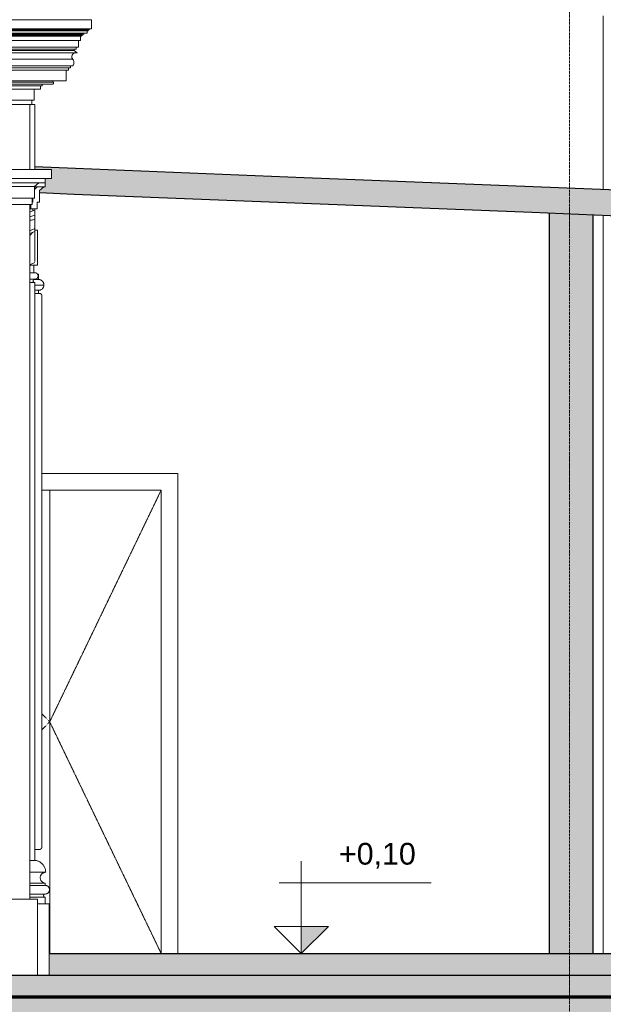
# Model space of a CAD drawing. Header units: millimetres. Extents: x -32191 to 39105, y -1740 to 9180.
# Tile 27 of 30: x 28636 to 31323, y 796 to 5329. Entities that reach past the tile are written whole.
import ezdxf

# ---------------------------------------------------------------- set-up
doc = ezdxf.new("R2010")
doc.units = ezdxf.units.MM
doc.linetypes.add('_Tracejado pequeno', pattern=[2.25, 1.5, -0.75])
doc.linetypes.add('_Traço - ponto', pattern=[16, 12, -2, 0, -2])
for name, color, linetype, lineweight in [('A-DOOR', 31, 'Continuous', 18), ('A-DOOR-FRAM', 31, 'Continuous', 18), ('A-DOOR-HDLN', 31, '_Tracejado pequeno', 18), ('A-FLOR', 192, 'Continuous', 25), ('A-FLOR-PATT', 8, 'Continuous', 70), ('A-GENM', 13, 'Continuous', 18), ('A-GLAZ-CWMG', 51, 'Continuous', 18), ('A-WALL', 113, 'Continuous', 18), ('G-ANNO-DIMS', 111, 'Continuous', 9), ('S-COLS', 52, 'Continuous', 25), ('S-GRID', 1, 'Continuous', 9)]:
    doc.layers.add(name, color=color, linetype=linetype, lineweight=lineweight)
doc.styles.add('Arial_3', font='arial.ttf', dxfattribs={"height": 100})

# ---------------------------------------------------------------- blocks, each defined once
blk = doc.blocks.new('Double_Flush_-_Unequal_2422 - 1_54-4025860-ELEVAÇÃO 2 - MANTER _ CONSTRUIR')
at = {"layer": 'A-DOOR'}
for p, q in [((-3066.8, 3163.6), (-3066.8, 1030)), ((-3066.8, 1030), (-3066.8, 3163.6))]:
    blk.add_line(p, q, dxfattribs=at)
at = {"layer": 'A-DOOR-FRAM'}
for p, q in [((-2477.3, 3239.8), (-3102.5, 3239.8)), ((-2477.3, 1030), (-2477.3, 3239.8)), ((-3102.5, 3163.6), (-2553.5, 3163.6)), ((-2553.5, 3163.6), (-2553.5, 1030))]:
    blk.add_line(p, q, dxfattribs=at)
at = {"layer": 'A-DOOR-HDLN'}
for p, q in [((-2553.5, 3163.6), (-3066.8, 2096.8)), ((-3102.5, 2133.9), (-3066.8, 2096.8)), ((-3102.5, 2059.7), (-3066.8, 2096.8)), ((-3066.8, 2096.8), (-2553.5, 1030))]:
    blk.add_line(p, q, dxfattribs=at)
blk = doc.blocks.new('Generic Models 17 - Generic Models 17-3093004-ELEVAÇÃO 2 - MANTER _ CONSTRUIR')
at = {"layer": 'A-GENM'}
for p, q in [((-3148.8, 4938.7), (-3135, 4938.7)), ((-3135, 4938.7), (-3135, 4638.7)), ((-3088.4, 4578), (-3088.4, 4558.7)), ((-3124.1, 4558.7), (-3137.4, 4547.5)), ((-3137.4, 4558.7), (-3088.4, 4558.7)), ((-3094.1, 4558.7), (-3124.1, 4558.7)), ((-3113.9, 4542), (-3094.1, 4558.7)), ((-3113.9, 4488.5), (-3113.9, 4542)), ((-3143.9, 4488.5), (-3147.8, 4488.5)), ((-3143.9, 4507.7), (-3143.9, 4488.5)), ((-3124.3, 4458.5), (-3124.3, 4488.5)), ((-3124.3, 4488.5), (-3113.9, 4488.5)), ((-3158.5, 4458.5), (-3145, 4458.5)), ((-3135, 4453.9), (-3158.5, 4442.8)), ((-3154.3, 4477.7), (-3154.3, 4458.5)), ((-3154.3, 4458.5), (-3124.3, 4458.5)), ((-3145, 4458.5), (-3145, 4449.2)), ((-3135, 4453.9), (-3135, 4429.1)), ((-3135, 4429.1), (-3158.5, 4421.8)), ((-3135, 4408.5), (-3158.5, 4404.5)), ((-3135, 4408.5), (-3158.5, 4406.1)), ((-3135, 4429.1), (-3135, 4408.5)), ((-3135, 4408.5), (-3135, 4367.3)), ((-3158.5, 4357.4), (-3135, 4367.3)), ((-3158.5, 4343.8), (-3135, 4354.5)), ((-3135, 4367.3), (-3135, 4354.6)), ((-3125, 4360.4), (-3135, 4360.4)), ((-3135, 4355.1), (-3135, 4216.3)), ((-3122.5, 4357.8), (-3122.5, 4357.9)), ((-3122.5, 4357.9), (-3122.5, 4357.8)), ((-3158.5, 4336.1), (-3143.7, 4350.7)), ((-3122.5, 4328.8), (-3122.5, 4330.8)), ((-3122.5, 4291), (-3122.5, 4290.7)), ((-3122.5, 4288.6), (-3122.5, 4288.6)), ((-3122.5, 4288.2), (-3122.5, 4288.6)), ((-3122.5, 4288.6), (-3122.5, 4288.4)), ((-3122.5, 4288.4), (-3122.5, 4288.6)), ((-3122.5, 4283.1), (-3122.5, 4282.9)), ((-3122.5, 4282.6), (-3122.5, 4282.9)), ((-3122.5, 4280.3), (-3122.5, 4280.2)), ((-3135, 4215.5), (-3135, 4221.7)), ((-3122.5, 4258.1), (-3122.5, 4260.1)), ((-3122.5, 4256.8), (-3122.5, 4256.7)), ((-3122.5, 4256.6), (-3122.5, 4256.5)), ((-3122.5, 4233.4), (-3122.5, 4231)), ((-3135, 4210.3), (-3158.5, 4200.9)), ((-3158.5, 4198.4), (-3125, 4198.4)), ((-3158.5, 4198.3), (-3125, 4198.3)), ((-3140, 4198.4), (-3140, 4164.1)), ((-3140, 4198.3), (-3125, 4198.3)), ((-3135, 4210.3), (-3135, 4211.6)), ((-3135, 4211.3), (-3135, 4210.3)), ((-3158.5, 4164.1), (-3140, 4164.1)), ((-3135, 4164.1), (-3158.5, 4164.1)), ((-3158.5, 4134.1), (-3135, 4134.1)), ((-3158.5, 4134.1), (-3135, 4134.1)), ((-3158.5, 4119.1), (-3135, 4119.1)), ((-3135, 4119.1), (-3135, 1459.1)), ((-3115, 4069.1), (-3135, 4069.1)), ((-3102.5, 1521.6), (-3102.5, 4056.6)), ((-3115, 1509.1), (-3135, 1509.1)), ((-3158.5, 1459.1), (-3135, 1459.1)), ((-3135, 1459.1), (-3158.5, 1459.1)), ((-3084.9, 1404.1), (-3158.5, 1404.1)), ((-3087.5, 1354.1), (-3158.5, 1354.1)), ((-3087.5, 1344.1), (-3158.5, 1344.1)), ((-3087.5, 1344.1), (-3158.5, 1344.1)), ((-3087.5, 1344.1), (-3087.5, 1354.1)), ((-3158.5, 1304.1), (-3087.5, 1304.1)), ((-3087.5, 1289.1), (-3158.5, 1289.1)), ((-3087.5, 1259.1), (-3087.5, 1289.1)), ((-3087.5, 1259.1), (-3123.5, 1259.1)), ((-3087.5, 1259.1), (-3070, 1259.1)), ((-3070, 1259.1), (-3070, 931.2))]:
    blk.add_line(p, q, dxfattribs=at)
at = {"layer": 'A-GENM', "flags": 128}
for points in [[(-3125, 4360.4), (-3124.9, 4360.4), (-3124.8, 4360.3), (-3124.7, 4360.3), (-3124.6, 4360.3), (-3124.5, 4360.3), (-3124.4, 4360.3)], [(-3125, 4360.4), (-3124.9, 4360.4), (-3124.8, 4360.3), (-3124.7, 4360.3), (-3124.6, 4360.3), (-3124.5, 4360.3), (-3124.4, 4360.3), (-3124.3, 4360.3), (-3124.2, 4360.2), (-3124.1, 4360.2), (-3124, 4360.2), (-3124, 4360.1), (-3123.9, 4360.1), (-3123.8, 4360), (-3123.7, 4360), (-3123.6, 4359.9), (-3123.5, 4359.9), (-3123.4, 4359.8), (-3123.4, 4359.7), (-3123.3, 4359.7), (-3123.2, 4359.6), (-3123.2, 4359.5), (-3123.1, 4359.4), (-3123, 4359.4), (-3123, 4359.3), (-3122.9, 4359.2), (-3122.9, 4359.1), (-3122.8, 4359), (-3122.8, 4358.9), (-3122.7, 4358.9), (-3122.7, 4358.8), (-3122.7, 4358.7), (-3122.6, 4358.6), (-3122.6, 4358.5), (-3122.6, 4358.4), (-3122.6, 4358.3), (-3122.5, 4358.2), (-3122.5, 4358.1), (-3122.5, 4358), (-3122.5, 4357.9), (-3122.5, 4357.9)], [(-3123.5, 4359.9), (-3123.4, 4359.8), (-3123.4, 4359.7), (-3123.3, 4359.7), (-3123.2, 4359.6), (-3123.2, 4359.5), (-3123.1, 4359.4), (-3123, 4359.4), (-3123, 4359.3), (-3122.9, 4359.2), (-3122.9, 4359.1), (-3122.8, 4359), (-3122.8, 4358.9), (-3122.7, 4358.9), (-3122.7, 4358.8), (-3122.7, 4358.7), (-3122.6, 4358.6), (-3122.6, 4358.5), (-3122.6, 4358.4), (-3122.6, 4358.3), (-3122.5, 4358.2), (-3122.5, 4358.1), (-3122.5, 4358), (-3122.5, 4357.9), (-3122.5, 4357.9)], [(-3122.5, 4357.9), (-3122.5, 4357.8), (-3122.5, 4357.6), (-3122.5, 4357.3)], [(-3122.5, 4320.7), (-3122.5, 4323.1), (-3122.5, 4325.5), (-3122.5, 4327.9), (-3122.5, 4330.2), (-3122.5, 4332.4), (-3122.5, 4334.5), (-3122.5, 4336.6), (-3122.5, 4338.6), (-3122.5, 4340.5), (-3122.5, 4342.3), (-3122.5, 4344), (-3122.5, 4345.6), (-3122.5, 4347.2), (-3122.5, 4348.6), (-3122.5, 4350), (-3122.5, 4351.2), (-3122.5, 4352.4), (-3122.5, 4353.4), (-3122.5, 4354.3), (-3122.5, 4355.2), (-3122.5, 4355.9), (-3122.5, 4356.5), (-3122.5, 4357), (-3122.5, 4357.4), (-3122.5, 4357.6), (-3122.5, 4357.8), (-3122.5, 4357.9)], [(-3122.5, 4357.5), (-3122.5, 4357.8), (-3122.5, 4357.8)], [(-3122.5, 4357.8), (-3122.5, 4357.7), (-3122.5, 4357.4), (-3122.5, 4357.1), (-3122.5, 4356.6), (-3122.5, 4356), (-3122.5, 4355.3)], [(-3122.7, 4332.7), (-3122.7, 4332.6), (-3122.7, 4332.5), (-3122.6, 4332.4), (-3122.6, 4332.3), (-3122.6, 4332.2), (-3122.6, 4332.1), (-3122.5, 4332), (-3122.5, 4331.9), (-3122.5, 4331.8), (-3122.5, 4331.7)], [(-3122.6, 4306.5), (-3122.6, 4306.4), (-3122.6, 4306.3), (-3122.6, 4306.2), (-3122.5, 4306.1), (-3122.5, 4306), (-3122.5, 4305.9), (-3122.5, 4305.8), (-3122.5, 4305.8)], [(-3122.6, 4306.3), (-3122.6, 4306.2), (-3122.5, 4306.1), (-3122.5, 4306), (-3122.5, 4305.9), (-3122.5, 4305.8), (-3122.5, 4305.8)], [(-3122.5, 4331), (-3122.5, 4331.3), (-3122.5, 4331.5), (-3122.5, 4331.6), (-3122.5, 4331.7)], [(-3122.5, 4331.6), (-3122.5, 4331.5), (-3122.5, 4331.4)], [(-3122.5, 4330.9), (-3122.5, 4330), (-3122.5, 4328.8)], [(-3122.5, 4330.9), (-3122.5, 4329.7), (-3122.5, 4327.5), (-3122.5, 4325.3), (-3122.5, 4323), (-3122.5, 4320.7), (-3122.5, 4318.3), (-3122.5, 4315.8), (-3122.5, 4313.4), (-3122.5, 4310.9), (-3122.5, 4308.3), (-3122.5, 4305.7), (-3122.5, 4304)], [(-3122.5, 4289.7), (-3122.5, 4291.6), (-3122.5, 4293.4), (-3122.5, 4295.2), (-3122.5, 4296.9), (-3122.5, 4298.7), (-3122.5, 4300.4), (-3122.5, 4302.1), (-3122.5, 4303.8), (-3122.5, 4305.5), (-3122.5, 4307.1), (-3122.5, 4308.7), (-3122.5, 4310.3), (-3122.5, 4311.8), (-3122.5, 4313.3), (-3122.5, 4314.7), (-3122.5, 4316.1), (-3122.5, 4317.5), (-3122.5, 4318.8), (-3122.5, 4320), (-3122.5, 4321.2), (-3122.5, 4322.3), (-3122.5, 4323.4), (-3122.5, 4324.4), (-3122.5, 4325.4), (-3122.5, 4326.3), (-3122.5, 4327.1), (-3122.5, 4327.9), (-3122.5, 4328.6), (-3122.5, 4329.2)], [(-3122.5, 4328.5), (-3122.5, 4327.9), (-3122.5, 4327.2), (-3122.5, 4326.4), (-3122.5, 4325.6), (-3122.5, 4324.7), (-3122.5, 4323.8), (-3122.5, 4322.8), (-3122.5, 4321.8), (-3122.5, 4320.7), (-3122.5, 4319.6), (-3122.5, 4318.4), (-3122.5, 4317.2), (-3122.5, 4315.9), (-3122.5, 4314.6), (-3122.5, 4313.2), (-3122.5, 4311.9), (-3122.5, 4310.4), (-3122.5, 4309), (-3122.5, 4307.5), (-3122.5, 4306), (-3122.5, 4304.5)], [(-3122.5, 4233.4), (-3122.5, 4236.2), (-3122.5, 4239.1), (-3122.5, 4242), (-3122.5, 4245.1), (-3122.5, 4248.1), (-3122.5, 4251.3), (-3122.5, 4254.4), (-3122.5, 4257.6), (-3122.5, 4260.9), (-3122.5, 4264.2), (-3122.5, 4267.5), (-3122.5, 4270.8), (-3122.5, 4274.1), (-3122.5, 4277.5), (-3122.5, 4280.9), (-3122.5, 4284.2), (-3122.5, 4287.6), (-3122.5, 4290.9), (-3122.5, 4294.3), (-3122.5, 4297.6), (-3122.5, 4300.8), (-3122.5, 4304.1), (-3122.5, 4307.3), (-3122.5, 4310.5), (-3122.5, 4313.6), (-3122.5, 4316.7), (-3122.5, 4319.7), (-3122.5, 4320.7)], [(-3122.5, 4318.8), (-3122.5, 4317.7), (-3122.5, 4314.6), (-3122.5, 4311.5), (-3122.5, 4308.4), (-3122.5, 4305.2), (-3122.5, 4304)], [(-3122.5, 4304.5), (-3122.5, 4307.1), (-3122.5, 4309.6), (-3122.5, 4312.1), (-3122.5, 4314.6), (-3122.5, 4317.1), (-3122.5, 4318.8)], [(-3122.5, 4318.8), (-3122.5, 4317.9), (-3122.5, 4316.5), (-3122.5, 4315.2), (-3122.5, 4313.7), (-3122.5, 4312.3), (-3122.5, 4310.8), (-3122.5, 4309.2), (-3122.5, 4307.6), (-3122.5, 4306), (-3122.5, 4304.3)], [(-3122.5, 4304.3), (-3122.5, 4305.9), (-3122.5, 4307.4), (-3122.5, 4308.8), (-3122.5, 4310.3), (-3122.5, 4311.7), (-3122.5, 4313.1), (-3122.5, 4314.4), (-3122.5, 4315.8), (-3122.5, 4317), (-3122.5, 4318.3)], [(-3122.5, 4304.2), (-3122.5, 4304.4), (-3122.5, 4304.7), (-3122.5, 4304.9), (-3122.5, 4305.1), (-3122.5, 4305.2), (-3122.5, 4305.4), (-3122.5, 4305.5), (-3122.5, 4305.6), (-3122.5, 4305.7), (-3122.5, 4305.7), (-3122.5, 4305.8), (-3122.5, 4305.8)], [(-3122.5, 4305.8), (-3122.5, 4305.7), (-3122.5, 4305.7), (-3122.5, 4305.6), (-3122.5, 4305.6), (-3122.5, 4305.4), (-3122.5, 4305.3), (-3122.5, 4305.3)], [(-3122.5, 4305.3), (-3122.5, 4305.4), (-3122.5, 4305.5), (-3122.5, 4305.6), (-3122.5, 4305.7), (-3122.5, 4305.7), (-3122.5, 4305.8)], [(-3122.5, 4305.8), (-3122.5, 4305.7), (-3122.5, 4305.7), (-3122.5, 4305.6), (-3122.5, 4305.6), (-3122.5, 4305.4), (-3122.5, 4305.3), (-3122.5, 4305.1), (-3122.5, 4305), (-3122.5, 4304.8), (-3122.5, 4304.5), (-3122.5, 4304.3), (-3122.5, 4304), (-3122.5, 4303.7), (-3122.5, 4303.4)], [(-3122.5, 4305.3), (-3122.5, 4305), (-3122.5, 4304.8), (-3122.5, 4304.5), (-3122.5, 4304.1), (-3122.5, 4303.7), (-3122.5, 4303.3)], [(-3122.5, 4300.7), (-3122.5, 4301.3), (-3122.5, 4301.8), (-3122.5, 4302.3), (-3122.5, 4302.8), (-3122.5, 4303.3), (-3122.5, 4303.7), (-3122.5, 4304.1), (-3122.5, 4304.4), (-3122.5, 4304.7), (-3122.5, 4305), (-3122.5, 4305.3), (-3122.5, 4305.3)], [(-3122.5, 4303.2), (-3122.5, 4303.6), (-3122.5, 4303.9)], [(-3122.5, 4295.6), (-3122.5, 4296.2), (-3122.5, 4296.7), (-3122.5, 4297.3), (-3122.5, 4297.8), (-3122.5, 4298.4)], [(-3122.5, 4298.1), (-3122.5, 4297.5), (-3122.5, 4297), (-3122.5, 4296.4), (-3122.5, 4295.8)], [(-3122.5, 4258.3), (-3122.5, 4260.3), (-3122.5, 4262.2), (-3122.5, 4264.2), (-3122.5, 4266.3), (-3122.5, 4268.3), (-3122.5, 4270.4), (-3122.5, 4272.5), (-3122.5, 4274.6), (-3122.5, 4276.7), (-3122.5, 4278.8), (-3122.5, 4280.9), (-3122.5, 4283), (-3122.5, 4285.2), (-3122.5, 4287.3), (-3122.5, 4289.4), (-3122.5, 4289.7)], [(-3122.5, 4288.8), (-3122.5, 4288.5), (-3122.5, 4288.2), (-3122.5, 4288), (-3122.5, 4287.7), (-3122.5, 4287.4), (-3122.5, 4287.2), (-3122.5, 4286.9), (-3122.5, 4286.7), (-3122.5, 4286.5), (-3122.5, 4286.2), (-3122.5, 4286), (-3122.5, 4285.8), (-3122.5, 4285.6), (-3122.5, 4285.4), (-3122.5, 4285.2), (-3122.5, 4285), (-3122.5, 4284.9), (-3122.5, 4284.7), (-3122.5, 4284.5), (-3122.5, 4284.4), (-3122.5, 4284.3), (-3122.5, 4284.1), (-3122.5, 4284), (-3122.5, 4283.9), (-3122.5, 4283.8), (-3122.5, 4283.7), (-3122.5, 4283.7), (-3122.5, 4283.6), (-3122.5, 4283.5), (-3122.5, 4283.5), (-3122.5, 4283.5), (-3122.5, 4283.4), (-3122.5, 4283.4)], [(-3122.5, 4286.9), (-3122.5, 4287.2), (-3122.5, 4287.4), (-3122.5, 4287.7), (-3122.5, 4287.9), (-3122.5, 4288.2), (-3122.5, 4288.4), (-3122.5, 4288.7)], [(-3122.5, 4284.7), (-3122.5, 4284.8), (-3122.5, 4285), (-3122.5, 4285.2), (-3122.5, 4285.4), (-3122.5, 4285.6), (-3122.5, 4285.8), (-3122.5, 4286)], [(-3122.5, 4283.4), (-3122.5, 4283.4), (-3122.5, 4283.5), (-3122.5, 4283.5), (-3122.5, 4283.5), (-3122.5, 4283.6), (-3122.5, 4283.6), (-3122.5, 4283.7), (-3122.5, 4283.8), (-3122.5, 4283.9), (-3122.5, 4284), (-3122.5, 4284.1), (-3122.5, 4284.2), (-3122.5, 4284.4), (-3122.5, 4284.5)], [(-3122.5, 4283.9), (-3122.5, 4283.8), (-3122.5, 4283.7), (-3122.5, 4283.6), (-3122.5, 4283.6), (-3122.5, 4283.5), (-3122.5, 4283.5), (-3122.5, 4283.5), (-3122.5, 4283.4), (-3122.5, 4283.4)], [(-3122.5, 4283.4), (-3122.5, 4283.4), (-3122.5, 4283.5), (-3122.5, 4283.5), (-3122.5, 4283.5), (-3122.5, 4283.6), (-3122.5, 4283.6), (-3122.5, 4283.7), (-3122.5, 4283.8), (-3122.5, 4283.9)], [(-3122.5, 4283.4), (-3122.5, 4283.3), (-3122.5, 4283.2)], [(-3122.5, 4283.4), (-3122.5, 4283.3), (-3122.5, 4283.2)], [(-3122.5, 4260.8), (-3122.5, 4261.3), (-3122.5, 4261.9), (-3122.5, 4262.6), (-3122.5, 4263.3), (-3122.5, 4264), (-3122.5, 4264.7), (-3122.5, 4265.5), (-3122.5, 4266.3), (-3122.5, 4267.1), (-3122.5, 4267.9), (-3122.5, 4268.8), (-3122.5, 4269.7), (-3122.5, 4270.6), (-3122.5, 4271.5)], [(-3122.5, 4227.1), (-3122.5, 4227), (-3122.5, 4226.9), (-3122.5, 4226.8), (-3122.6, 4226.7), (-3122.6, 4226.6), (-3122.6, 4226.5), (-3122.6, 4226.4), (-3122.6, 4226.3), (-3122.7, 4226.2), (-3122.7, 4226.1)], [(-3122.5, 4256.6), (-3122.5, 4256.5), (-3122.5, 4256.4), (-3122.5, 4256.3), (-3122.6, 4256.2)], [(-3122.5, 4227.1), (-3122.5, 4227), (-3122.5, 4226.9), (-3122.5, 4226.8), (-3122.6, 4226.7), (-3122.6, 4226.6), (-3122.6, 4226.5), (-3122.6, 4226.4), (-3122.6, 4226.3)], [(-3122.5, 4260.1), (-3122.5, 4258.7), (-3122.5, 4255.5), (-3122.5, 4252.3), (-3122.5, 4249.2), (-3122.5, 4246.1), (-3122.5, 4243.1), (-3122.5, 4240.1), (-3122.5, 4237.2), (-3122.5, 4234.3), (-3122.5, 4233.4)], [(-3122.5, 4260.1), (-3122.5, 4258.7), (-3122.5, 4256.8), (-3122.5, 4254.9), (-3122.5, 4253), (-3122.5, 4251.3), (-3122.5, 4249.5), (-3122.5, 4247.8), (-3122.5, 4246.2), (-3122.5, 4244.6), (-3122.5, 4243.1), (-3122.5, 4241.6), (-3122.5, 4240.2), (-3122.5, 4238.9), (-3122.5, 4237.6), (-3122.5, 4236.4), (-3122.5, 4235.3), (-3122.5, 4234.2), (-3122.5, 4234)], [(-3122.5, 4260.1), (-3122.5, 4259.2), (-3122.5, 4256.9), (-3122.5, 4254.6), (-3122.5, 4252.4), (-3122.5, 4251.3)], [(-3122.5, 4251.3), (-3122.5, 4253.5), (-3122.5, 4255.7), (-3122.5, 4257.8)], [(-3122.5, 4234), (-3122.5, 4235.1), (-3122.5, 4236.2), (-3122.5, 4237.4), (-3122.5, 4238.7), (-3122.5, 4240), (-3122.5, 4241.4), (-3122.5, 4242.8), (-3122.5, 4244.3), (-3122.5, 4245.9), (-3122.5, 4247.5), (-3122.5, 4249.2), (-3122.5, 4250.9), (-3122.5, 4252.7), (-3122.5, 4254.5), (-3122.5, 4256.4), (-3122.5, 4257.8)], [(-3122.5, 4257.8), (-3122.5, 4257.5), (-3122.5, 4257.2), (-3122.5, 4257), (-3122.5, 4256.8), (-3122.5, 4256.7), (-3122.5, 4256.6), (-3122.5, 4256.6)], [(-3122.5, 4256.8), (-3122.5, 4256.8), (-3122.5, 4256.9), (-3122.5, 4257), (-3122.5, 4257.1), (-3122.5, 4257.3), (-3122.5, 4257.5), (-3122.5, 4257.8)], [(-3122.5, 4256.6), (-3122.5, 4256.6), (-3122.5, 4256.7), (-3122.5, 4256.8), (-3122.5, 4257), (-3122.5, 4257.3)], [(-3122.5, 4257.3), (-3122.5, 4257.2), (-3122.5, 4257), (-3122.5, 4256.9), (-3122.5, 4256.8), (-3122.5, 4256.8), (-3122.5, 4256.8)], [(-3122.5, 4256.8), (-3122.5, 4256.7), (-3122.5, 4256.6), (-3122.5, 4256.6)], [(-3122.5, 4256.6), (-3122.5, 4256.6), (-3122.5, 4256.7), (-3122.5, 4256.8)], [(-3122.5, 4228.8), (-3122.5, 4229.4), (-3122.5, 4230), (-3122.5, 4230.8), (-3122.5, 4231.7), (-3122.5, 4232.6), (-3122.5, 4233.7), (-3122.5, 4234.8), (-3122.5, 4236), (-3122.5, 4237.2), (-3122.5, 4238.6), (-3122.5, 4240), (-3122.5, 4241.5), (-3122.5, 4243.1), (-3122.5, 4244.7), (-3122.5, 4246.4), (-3122.5, 4248.2), (-3122.5, 4250), (-3122.5, 4251.3)], [(-3122.5, 4251.3), (-3122.5, 4249.4), (-3122.5, 4247.6), (-3122.5, 4245.9), (-3122.5, 4244.2), (-3122.5, 4242.6), (-3122.5, 4241.1), (-3122.5, 4239.6), (-3122.5, 4238.2), (-3122.5, 4236.9), (-3122.5, 4235.6), (-3122.5, 4234.4), (-3122.5, 4233.3), (-3122.5, 4232.3), (-3122.5, 4231.4), (-3122.5, 4230.6), (-3122.5, 4229.8), (-3122.5, 4229.2), (-3122.5, 4228.6), (-3122.5, 4228.1), (-3122.5, 4227.7), (-3122.5, 4227.4), (-3122.5, 4227.2), (-3122.5, 4227.1), (-3122.5, 4227.1)], [(-3122.5, 4234), (-3122.5, 4233), (-3122.5, 4232), (-3122.5, 4231.1), (-3122.5, 4230.3), (-3122.5, 4229.6), (-3122.5, 4229), (-3122.5, 4228.4)], [(-3122.5, 4227.1), (-3122.5, 4227.1), (-3122.5, 4227.3), (-3122.5, 4227.5), (-3122.5, 4227.8), (-3122.5, 4228.3), (-3122.5, 4228.8), (-3122.5, 4229.4), (-3122.5, 4230), (-3122.5, 4230.8), (-3122.5, 4231.7), (-3122.5, 4232.6), (-3122.5, 4233.7), (-3122.5, 4234)], [(-3122.5, 4200.8), (-3122.5, 4200.8), (-3122.5, 4201), (-3122.5, 4201.3), (-3122.5, 4201.7), (-3122.5, 4202.3), (-3122.5, 4202.9), (-3122.5, 4203.7), (-3122.5, 4204.6), (-3122.5, 4205.6), (-3122.5, 4206.7), (-3122.5, 4207.9), (-3122.5, 4209.2), (-3122.5, 4210.7), (-3122.5, 4212.2), (-3122.5, 4213.8), (-3122.5, 4215.6), (-3122.5, 4217.4), (-3122.5, 4219.3), (-3122.5, 4221.4), (-3122.5, 4223.5), (-3122.5, 4225.6), (-3122.5, 4227.9), (-3122.5, 4230.3), (-3122.5, 4232.7), (-3122.5, 4233.4)], [(-3122.5, 4227.4), (-3122.5, 4227.2), (-3122.5, 4227.1), (-3122.5, 4227.1)], [(-3122.5, 4227.1), (-3122.5, 4227.1), (-3122.5, 4227.3)], [(-3122.5, 4226.3), (-3122.5, 4224.1), (-3122.5, 4222), (-3122.5, 4219.9), (-3122.5, 4218), (-3122.5, 4216.1), (-3122.5, 4214.3), (-3122.5, 4212.7), (-3122.5, 4211.1), (-3122.5, 4209.6), (-3122.5, 4208.3), (-3122.5, 4207), (-3122.5, 4205.9), (-3122.5, 4204.8), (-3122.5, 4203.9), (-3122.5, 4203.1), (-3122.5, 4202.4), (-3122.5, 4201.9), (-3122.5, 4201.4), (-3122.5, 4201.1), (-3122.5, 4200.9), (-3122.5, 4200.8), (-3122.5, 4200.8)], [(-3122.6, 4201.6), (-3122.5, 4200.9), (-3122.6, 4200.3), (-3122.9, 4199.7), (-3123.3, 4199.2), (-3123.8, 4198.8), (-3124.4, 4198.5), (-3125, 4198.4)], [(-3122.5, 4200.8), (-3122.5, 4200.7), (-3122.5, 4200.6), (-3122.5, 4200.5), (-3122.6, 4200.4), (-3122.6, 4200.3), (-3122.6, 4200.2), (-3122.6, 4200.1), (-3122.6, 4200), (-3122.7, 4199.9), (-3122.7, 4199.8), (-3122.8, 4199.7), (-3122.8, 4199.6), (-3122.9, 4199.5), (-3122.9, 4199.4), (-3123, 4199.3), (-3123, 4199.3), (-3123.1, 4199.2), (-3123.1, 4199.1), (-3123.2, 4199), (-3123.3, 4199), (-3123.4, 4198.9), (-3123.4, 4198.8), (-3123.5, 4198.8), (-3123.6, 4198.7), (-3123.7, 4198.7), (-3123.8, 4198.6), (-3123.8, 4198.6), (-3123.9, 4198.5), (-3124, 4198.5), (-3124.1, 4198.4), (-3124.2, 4198.4), (-3124.3, 4198.4), (-3124.4, 4198.3), (-3124.5, 4198.3), (-3124.6, 4198.3), (-3124.7, 4198.3), (-3124.8, 4198.3), (-3124.9, 4198.3), (-3125, 4198.3), (-3125, 4198.3)], [(-3122.9, 4199.5), (-3122.9, 4199.4), (-3123, 4199.3), (-3123, 4199.3), (-3123.1, 4199.2), (-3123.1, 4199.1), (-3123.2, 4199), (-3123.3, 4199), (-3123.4, 4198.9), (-3123.4, 4198.8), (-3123.5, 4198.8), (-3123.6, 4198.7), (-3123.7, 4198.7), (-3123.8, 4198.6), (-3123.8, 4198.6), (-3123.9, 4198.5), (-3124, 4198.5), (-3124.1, 4198.4), (-3124.2, 4198.4), (-3124.3, 4198.4), (-3124.4, 4198.3), (-3124.5, 4198.3), (-3124.6, 4198.3), (-3124.7, 4198.3), (-3124.8, 4198.3), (-3124.9, 4198.3), (-3125, 4198.3), (-3125, 4198.3)], [(-3122.5, 4200.8), (-3122.5, 4200.7), (-3122.5, 4200.6), (-3122.5, 4200.5), (-3122.6, 4200.4), (-3122.6, 4200.3), (-3122.6, 4200.2), (-3122.6, 4200.1), (-3122.6, 4200), (-3122.7, 4199.9), (-3122.7, 4199.8), (-3122.8, 4199.7)], [(-3122.5, 4200.8), (-3122.5, 4200.8), (-3122.5, 4200.9)], [(-3122.5, 4200.9), (-3122.5, 4200.8), (-3122.5, 4200.8)]]:
    blk.add_lwpolyline(points, dxfattribs=at)
at = {"layer": 'A-GENM'}
for points in [[(-3122.5, 4256.8), (-3122.5, 4256.6), (-3122.5, 4256.5), (-3122.6, 4256.3)], [(-3125, 4198.4), (-3124.7, 4198.4), (-3124.1, 4198.5), (-3123.4, 4199), (-3122.8, 4199.6), (-3122.5, 4200.5), (-3122.5, 4201.1), (-3122.6, 4201.4)]]:
    blk.add_open_spline(points, degree=3, dxfattribs=at)
for points, knots in [([(-3122.5, 4200.9), (-3122.5, 4200.8), (-3122.6, 4200.3), (-3122.8, 4199.6), (-3123.4, 4199), (-3123.9, 4198.6), (-3124.2, 4198.6)], [-0.4999449, -0.4999449, -0.4999449, -0.4999449, -0.4444444, -0.3333333, -0.2222222, -0.1111111, -0.1111111, -0.1111111, -0.1111111]), ([(-3138.4, 4119.1), (-3139, 4119.3), (-3140.1, 4120.1), (-3141.2, 4121.2), (-3141.8, 4122.3), (-3142.4, 4123.5), (-3142.8, 4125), (-3142.8, 4127), (-3142.5, 4128.5), (-3142, 4129.7), (-3141.5, 4130.5), (-3141, 4131.2), (-3140.6, 4131.6), (-3140, 4132.2), (-3139.4, 4132.7), (-3138.8, 4133), (-3138.4, 4133.3), (-3137.8, 4133.5), (-3137.1, 4133.7), (-3136.2, 4134), (-3135.5, 4134), (-3135, 4134.1)], [0, 0, 0, 0, 0.090909, 0.181818, 0.227273, 0.272727, 0.363636, 0.454545, 0.545455, 0.590909, 0.636364, 0.681818, 0.704545, 0.727273, 0.795455, 0.8125, 0.829545, 0.863636, 0.897727, 0.931818, 1, 1, 1, 1]), ([(-3135, 4134.1), (-3133.7, 4134.1), (-3131.8, 4134.3), (-3129.3, 4135.2), (-3127.8, 4135.9), (-3126.7, 4136.6), (-3125.6, 4137.3), (-3124.6, 4138.2), (-3123.7, 4139.2), (-3122.9, 4140.2), (-3122, 4141.5), (-3121.1, 4143.3), (-3120.3, 4145.8), (-3119.8, 4149.1), (-3120.3, 4152.3), (-3121.1, 4154.8), (-3122, 4156.6), (-3122.9, 4157.9), (-3123.7, 4159), (-3124.6, 4159.9), (-3125.9, 4161), (-3127.2, 4161.9), (-3128.4, 4162.5), (-3129.6, 4163.1), (-3131.8, 4163.8), (-3133.7, 4164.1), (-3135, 4164.1)], [0, 0, 0, 0, 0.083333, 0.125, 0.166667, 0.1875, 0.208333, 0.25, 0.270833, 0.291667, 0.333333, 0.375, 0.416667, 0.5, 0.583333, 0.625, 0.666667, 0.708333, 0.729167, 0.75, 0.791667, 0.833333, 0.854167, 0.875, 0.916667, 1, 1, 1, 1]), ([(-3102.5, 4056.6), (-3102.5, 4056.8), (-3102.5, 4057.4), (-3102.6, 4058.2), (-3102.8, 4059), (-3102.9, 4059.8), (-3103.2, 4060.6), (-3103.5, 4061.3), (-3103.8, 4062.1), (-3104.2, 4062.8), (-3104.6, 4063.5), (-3105.3, 4064.4), (-3106, 4065.2), (-3106.8, 4066), (-3107.6, 4066.7), (-3108.8, 4067.4), (-3110.2, 4068.1), (-3112.3, 4068.8), (-3113.9, 4069.1), (-3115, 4069.1)], [0.5, 0.5, 0.5, 0.5, 0.5208333, 0.5416667, 0.5625, 0.5833333, 0.6041667, 0.625, 0.6458333, 0.6666667, 0.6875, 0.7083333, 0.75, 0.7708333, 0.7916667, 0.8333333, 0.875, 0.9166667, 1, 1, 1, 1]), ([(-3102.5, 1521.6), (-3102.5, 1521.3), (-3102.5, 1520.7), (-3102.6, 1519.9), (-3102.8, 1519.1), (-3102.9, 1518.3), (-3103.2, 1517.5), (-3103.5, 1516.8), (-3103.8, 1516), (-3104.2, 1515.3), (-3104.6, 1514.6), (-3105.3, 1513.7), (-3106, 1512.9), (-3106.8, 1512.2), (-3107.6, 1511.5), (-3108.8, 1510.7), (-3110.2, 1510), (-3112.3, 1509.3), (-3113.9, 1509.1), (-3115, 1509.1)], [0.5, 0.5, 0.5, 0.5, 0.5208333, 0.5416667, 0.5625, 0.5833333, 0.6041667, 0.625, 0.6458333, 0.6666667, 0.6875, 0.7083333, 0.75, 0.7708333, 0.7916667, 0.8333333, 0.875, 0.9166667, 1, 1, 1, 1]), ([(-3084.9, 1404.1), (-3085, 1408.6), (-3086.1, 1417.6), (-3090.3, 1428.2), (-3095.1, 1436), (-3099.3, 1441.3), (-3104.2, 1446), (-3109.6, 1450.1), (-3115.5, 1453.5), (-3123.9, 1457.1), (-3130.4, 1458.6), (-3135, 1459.1)], [0, 0, 0, 0, 0.166667, 0.333333, 0.416667, 0.5, 0.583333, 0.666667, 0.75, 0.833333, 1, 1, 1, 1]), ([(-3087.5, 1354.1), (-3089.7, 1354.2), (-3092.8, 1354.9), (-3096.7, 1356.6), (-3099, 1358), (-3100.7, 1359.3), (-3102.4, 1360.6), (-3104.3, 1362.5), (-3106.2, 1365.1), (-3108.3, 1368.8), (-3110.1, 1373.9), (-3110.6, 1380.3), (-3109.6, 1385.6), (-3108.1, 1389.6), (-3106.5, 1392.4), (-3105, 1394.6), (-3103.5, 1396.2), (-3102, 1397.7), (-3100.4, 1399.1), (-3098.6, 1400.3), (-3096.8, 1401.3), (-3094.3, 1402.4), (-3092.3, 1403.1), (-3091.2, 1403.3)], [0, 0, 0, 0, 0.0833333, 0.125, 0.1666667, 0.1875, 0.2083333, 0.25, 0.2916667, 0.3333333, 0.4166667, 0.5, 0.5833333, 0.625, 0.6666667, 0.7083333, 0.7291667, 0.75, 0.7916667, 0.8125, 0.8333333, 0.875, 0.9166667, 0.9166667, 0.9166667, 0.9166667]), ([(-3087.5, 1304.1), (-3085.7, 1304.1), (-3083.2, 1304.4), (-3079.8, 1305.5), (-3077.9, 1306.5), (-3076.4, 1307.4), (-3075, 1308.4), (-3073.7, 1309.6), (-3072.5, 1310.9), (-3071.4, 1312.2), (-3070.2, 1314), (-3069, 1316.4), (-3067.9, 1319.7), (-3067.3, 1324.1), (-3067.9, 1328.4), (-3069, 1331.7), (-3070.2, 1334.1), (-3071.4, 1335.9), (-3072.5, 1337.3), (-3073.7, 1338.5), (-3075.3, 1340), (-3077.1, 1341.2), (-3078.7, 1342), (-3080.3, 1342.7), (-3083.2, 1343.7), (-3085.7, 1344.1), (-3087.5, 1344.1)], [0, 0, 0, 0, 0.083333, 0.125, 0.166667, 0.1875, 0.208333, 0.25, 0.270833, 0.291667, 0.333333, 0.375, 0.416667, 0.5, 0.583333, 0.625, 0.666667, 0.708333, 0.729167, 0.75, 0.791667, 0.833333, 0.854167, 0.875, 0.916667, 1, 1, 1, 1]), ([(-3087.5, 1289.1), (-3088.2, 1289.1), (-3089.2, 1289.2), (-3090.4, 1289.6), (-3091.1, 1290), (-3091.7, 1290.3), (-3092.2, 1290.7), (-3092.7, 1291.1), (-3093.2, 1291.6), (-3093.6, 1292.1), (-3094, 1292.8), (-3094.5, 1293.7), (-3094.9, 1294.9), (-3095.1, 1296.6), (-3094.9, 1298.2), (-3094.5, 1299.4), (-3094, 1300.3), (-3093.6, 1301), (-3093.2, 1301.5), (-3092.7, 1302), (-3092.1, 1302.5), (-3091.4, 1303), (-3090.8, 1303.3), (-3090.2, 1303.6), (-3089.2, 1303.9), (-3088.2, 1304.1), (-3087.5, 1304.1)], [0, 0, 0, 0, 0.083333, 0.125, 0.166667, 0.1875, 0.208333, 0.25, 0.270833, 0.291667, 0.333333, 0.375, 0.416667, 0.5, 0.583333, 0.625, 0.666667, 0.708333, 0.729167, 0.75, 0.791667, 0.833333, 0.854167, 0.875, 0.916667, 1, 1, 1, 1])]:
    blk.add_open_spline(points, degree=3, knots=knots, dxfattribs=at)
blk = doc.blocks.new('Rectangular Mullion - 6x12 cm metal-4019202-ELEVAÇÃO 2 - MANTER _ CONSTRUIR')
at = {"layer": 'A-GLAZ-CWMG', "lineweight": 25}
blk.add_hatch(color=9, dxfattribs=at).paths.add_polyline_path([(1260, 4356.3), (1264.8, 4476.2), (211.4, 4518.3), (206.6, 4398.4)], flags=0)
at = {"layer": 'A-GLAZ-CWMG', "color": 5, "lineweight": 25}
for p, q in [((211.4, 4518.3), (1264.8, 4476.2)), ((1260, 4356.3), (206.6, 4398.4))]:
    blk.add_line(p, q, dxfattribs=at)
blk = doc.blocks.new('Rectangular Mullion - 6x12 cm metal-V2-ELEVAÇÃO 2 - MANTER _ CONSTRUIR')
at = {"layer": 'A-GLAZ-CWMG', "lineweight": 25}
h = blk.add_hatch(color=9, dxfattribs=at)
h.paths.add_polyline_path([(-2953.6, 4524.8), (-2948.8, 4644.7), (-3135, 4652.2), (-3135, 4638.7), (-3058.4, 4638.7), (-3058.4, 4598), (-3088.4, 4598), (-3088.4, 4558.7), (-3094.1, 4558.7), (-3113.9, 4542), (-3113.9, 4531.2), (-3058.4, 4529)], flags=0)
h.paths.add_polyline_path([(-3137.4, 4547.5), (-3124.3, 4558.7), (-3137.4, 4558.7)], flags=0)
at = {"layer": 'A-GLAZ-CWMG', "color": 5, "lineweight": 25}
for p, q in [((-3135, 4652.2), (-2948.8, 4644.7)), ((-2953.6, 4524.8), (-3113.9, 4531.2))]:
    blk.add_line(p, q, dxfattribs=at)
blk = doc.blocks.new('ornamento esquadrias - ornamento esquadrias-V5-ELEVAÇÃO 2 - MANTER _ CONSTRUIR')
at = {"layer": 'A-GENM'}
for p, q in [((-3138.8, 4133), (-3118.5, 4133)), ((-3138.8, 4133), (-3118.5, 4133)), ((-3123.1, 4158), (-3118.5, 4158)), ((-3118.5, 4158), (-3118.5, 4133)), ((-3135, 4106.4), (-3093.5, 4106.4)), ((-3135, 4083), (-3118.5, 4083)), ((-3135, 4083), (-3118.5, 4083)), ((-3118.5, 4083), (-3118.5, 4069.1))]:
    blk.add_line(p, q, dxfattribs=at)
for points, knots in [([(-3093.5, 4106.4), (-3093.4, 4108), (-3093.5, 4110.4), (-3094.1, 4113.7), (-3094.7, 4115.8), (-3095.4, 4117.5), (-3096.1, 4119.2), (-3097, 4120.9), (-3098.1, 4122.5), (-3099.3, 4124.1), (-3100.8, 4125.7), (-3102.7, 4127.4), (-3105.3, 4129.3), (-3108.1, 4130.8), (-3111.2, 4132), (-3114.3, 4132.7), (-3116.8, 4133), (-3118.5, 4133)], [0, 0, 0, 0, 0.142857, 0.214286, 0.285714, 0.321429, 0.357143, 0.428571, 0.464286, 0.5, 0.571429, 0.625, 0.678571, 0.785714, 0.839286, 0.892857, 1, 1, 1, 1]), ([(-3118.5, 4083), (-3116.8, 4083), (-3113.4, 4083.4), (-3108.5, 4084.9), (-3104.1, 4087.3), (-3100.2, 4090.7), (-3097.6, 4094.1), (-3096.2, 4096.6), (-3095.5, 4098.1), (-3094.9, 4099.5), (-3094.5, 4101), (-3094.2, 4102.3), (-3093.7, 4104.2), (-3093.6, 4105.6), (-3093.5, 4106.4)], [0, 0, 0, 0, 0.125, 0.25, 0.375, 0.5, 0.625, 0.6875, 0.71875, 0.75, 0.8125, 0.84375, 0.875, 1, 1, 1, 1])]:
    blk.add_open_spline(points, degree=3, knots=knots, dxfattribs=at)
blk = doc.blocks.new('ORNAMENTO SUPERIOR - ORNAMENTO SUPERIOR-4323885-ELEVAÇÃO 2 - MANTER _ CONSTRUIR')
at = {"layer": 'A-GENM'}
for p, q in [((-18632.3, 5328.7), (-2874.7, 5328.7)), ((-2874.7, 5328.7), (-2874.7, 5287.4)), ((-2874.7, 5287.4), (-18632.3, 5287.4)), ((-2884.7, 5282.4), (-18622.3, 5282.4)), ((-2889.7, 5277.4), (-18617.3, 5277.4)), ((-2894.7, 5267.4), (-18612.3, 5267.4)), ((-2909.7, 5262.4), (-18597.3, 5262.4)), ((-2914.7, 5262.4), (-2914.7, 5257.4)), ((-2909.7, 5267.4), (-2909.7, 5262.4)), ((-2894.7, 5277.4), (-2894.7, 5267.4)), ((-2889.7, 5282.4), (-2889.7, 5277.4)), ((-2884.7, 5287.4), (-2884.7, 5282.4)), ((-2914.7, 5257.4), (-18592.3, 5257.4)), ((-2919.7, 5252.4), (-18587.3, 5252.4)), ((-2924.7, 5232.4), (-18582.3, 5232.4)), ((-2934.7, 5232.4), (-2934.7, 5202.4)), ((-2924.7, 5252.4), (-2924.7, 5232.4)), ((-2919.7, 5257.4), (-2919.7, 5252.4)), ((-2934.7, 5202.4), (-18572.3, 5202.4)), ((-18566, 5176.7), (-2941, 5176.7)), ((-2944.7, 5192.4), (-18562.3, 5192.4)), ((-18552.3, 5187.4), (-2954.7, 5187.4)), ((-2954.7, 5192.4), (-2954.7, 5187.4)), ((-2954.7, 5187.4), (-2941, 5176.7)), ((-2944.7, 5202.4), (-2944.7, 5192.4)), ((-18545.5, 5147.5), (-2961.4, 5147.5)), ((-2960.8, 5116.7), (-18546.2, 5116.7)), ((-2970.8, 5106.7), (-18536.2, 5106.7)), ((-2980.8, 5096.7), (-18526.2, 5096.7)), ((-2990.8, 5096.7), (-2990.8, 5046.7)), ((-2980.8, 5106.7), (-2980.8, 5096.7)), ((-2970.8, 5116.7), (-2970.8, 5106.7)), ((-2990.8, 5046.7), (-18516.2, 5046.7)), ((-18456.2, 5041.7), (-3050.8, 5041.7)), ((-18452.1, 5031.7), (-3054.9, 5031.7)), ((-3100.8, 5031.7), (-3100.8, 5023.7)), ((-3100.8, 5023.7), (-18406.2, 5023.7)), ((-3108.8, 5008.7), (-18398.2, 5008.7)), ((-3138.8, 5008.7), (-3138.8, 4958.7)), ((-3108.8, 5023.7), (-3108.8, 5008.7)), ((-3138.8, 4958.7), (-18368.2, 4958.7)), ((-3148.8, 4958.7), (-3148.8, 4938.7)), ((-3148.8, 4938.7), (-3350.1, 4938.7))]:
    blk.add_line(p, q, dxfattribs=at)
for points, knots in [([(-2950.4, 5176.7), (-2951.1, 5176.6), (-2952.4, 5176.1), (-2954.5, 5175.2), (-2956.5, 5174.1), (-2958.3, 5172.6), (-2959.9, 5171), (-2961.4, 5169.2), (-2962.6, 5167.2), (-2963.9, 5164.4), (-2964.8, 5160.7), (-2964.9, 5156), (-2963.7, 5151.5), (-2962.3, 5148.7), (-2961.4, 5147.5)], [0.2063355, 0.2063355, 0.2063355, 0.2063355, 0.25, 0.3, 0.35, 0.4, 0.45, 0.5, 0.55, 0.6, 0.7, 0.8, 0.9, 1, 1, 1, 1]), ([(-3050.8, 5041.7), (-3050.5, 5041.3), (-3049.9, 5040.6), (-3049.3, 5039.3), (-3049, 5038), (-3049.1, 5036.6), (-3049.4, 5035.5), (-3049.8, 5034.7), (-3050.2, 5034.1), (-3050.6, 5033.5), (-3051.1, 5033.1), (-3051.6, 5032.6), (-3052.2, 5032.3), (-3052.9, 5032), (-3053.7, 5031.7), (-3054.4, 5031.7), (-3054.9, 5031.7)], [0, 0, 0, 0, 0.1, 0.2, 0.3, 0.4, 0.5, 0.55, 0.6, 0.65, 0.7, 0.75, 0.8, 0.85, 0.9, 1, 1, 1, 1])]:
    blk.add_open_spline(points, degree=3, knots=knots, dxfattribs=at)
for points in [[(-2961.4, 5147.5), (-2960.1, 5146.1), (-2957.8, 5143.1), (-2955.6, 5137.8), (-2954.8, 5132.2), (-2955.4, 5126.5), (-2957.4, 5121.2), (-2959.5, 5118.1), (-2960.8, 5116.7)], [(-3052.7, 5046.7), (-3052.7, 5046), (-3052.6, 5044.8), (-3051.9, 5043.1), (-3051.2, 5042.1), (-3050.8, 5041.7)]]:
    blk.add_open_spline(points, degree=3, dxfattribs=at)
blk = doc.blocks.new('Embasamento - Embasamento-4325691-ELEVAÇÃO 2 - MANTER _ CONSTRUIR')
at = {"layer": 'A-GENM'}
for p, q in [((-3302.6, 1280), (-3123.5, 1280)), ((-3123.5, 1280), (-3123.5, 930)), ((-518.5, 1030), (-518.5, 1280))]:
    blk.add_line(p, q, dxfattribs=at)
blk = doc.blocks.new('ORNAMENTO 2 - ORNAMENTO 2-4325827-ELEVAÇÃO 2 - MANTER _ CONSTRUIR')
at = {"layer": 'A-GENM'}
for p, q in [((-18348.5, 4638.7), (-3058.4, 4638.7)), ((-3058.4, 4598), (-3058.4, 4638.7)), ((-3058.4, 4598), (-18348.5, 4598)), ((-3088.4, 4578), (-18348.5, 4578)), ((-3137.4, 4561.3), (-3117.5, 4578)), ((-3088.4, 4578), (-3088.4, 4598)), ((-3137.4, 4561.3), (-3350.1, 4561.3)), ((-3137.4, 4507.7), (-3137.4, 4561.3)), ((-3137.4, 4507.7), (-3350.1, 4507.7)), ((-3147.8, 4477.7), (-3147.8, 4507.7)), ((-3147.8, 4477.7), (-3350.1, 4477.7))]:
    blk.add_line(p, q, dxfattribs=at)
blk = doc.blocks.new('Spot Elevations - Spot elevation - Corte-10531-ELEVAÇÃO 2 - MANTER _ CONSTRUIR')
at = {"layer": 'G-ANNO-DIMS'}
blk.add_hatch(color=256, dxfattribs=at).paths.add_polyline_path([(-19486.5, 1055), (-19611.5, 930), (-19611.5, 1055)], flags=0)
for p, q in [((-19611.5, 1055), (-19611.5, 1355)), ((-19012.7, 1255), (-19712.7, 1255)), ((-19736.5, 1055), (-19486.5, 1055)), ((-19611.5, 930), (-19736.5, 1055)), ((-19736.5, 1055), (-19486.5, 1055)), ((-19486.5, 1055), (-19611.5, 930)), ((-19611.5, 930), (-19611.5, 1055)), ((-19611.5, 1055), (-19611.5, 930))]:
    blk.add_line(p, q, dxfattribs=at)

msp = doc.modelspace()

# ---------------------------------------------------------------- hatches: boundary and pattern name
at = {"layer": 'A-FLOR'}
msp.add_hatch(color=191, dxfattribs=at).paths.add_polyline_path([(27996.3, 830), (34223.8, 830), (34223.8, 930), (13387.8, 930), (13387.8, 830), (27234.8, 830)], flags=0)
at = {"layer": 'A-FLOR-PATT'}
h = msp.add_hatch(color=191, dxfattribs=at)
h.paths.add_polyline_path([(34183.3, 930), (34197.7, 930), (34197.7, 1030), (34167.7, 1030), (34167.7, 930), (34180.2, 930)], flags=0)
h.paths.add_polyline_path([(28717.7, 930), (34127.7, 930.4), (34127.7, 1030), (28771.2, 1030), (28771.2, 931.2), (28717.7, 931.2)], flags=0)
at = {"layer": 'A-FLOR-PATT', "lineweight": 18}
h = msp.add_hatch(dxfattribs=at)
h.set_pattern_fill('FP_2', color=256, style=0, pattern_type=2)
h.set_pattern_definition([(0, (14057.05, 0), (317.5, 317.5), [317.5, -317.5]), (0, (14057.05, 119.06), (317.5, 317.5), [317.5, -317.5]), (0, (14057.05, 238.12), (317.5, 317.5), [317.5, -317.5]), (90, (14096.74, 277.8), (-317.5, 317.5), [317.5, -317.5]), (90, (14215.8, 277.8), (-317.5, 317.5), [317.5, -317.5]), (90, (14334.86, 277.8), (-317.5, 317.5), [317.5, -317.5])])
h.paths.add_polyline_path([(25711.8, -240.4), (34849.6, -240.4), (34849.6, 830), (10482.2, 830), (10482.2, -240.4), (22665.9, -240.4)], flags=0)
at = {"layer": 'S-COLS'}
msp.add_hatch(color=191, dxfattribs=at).paths.add_polyline_path([(31274.8, 1030), (31274.8, 4429.3), (31074.8, 4437.3), (31074.8, 1030)], flags=0)

# ---------------------------------------------------------------- linework, layer by layer
at = {"layer": 'A-FLOR', "color": 5}
for p, q in [((28771.2, 1030), (34127.7, 1030)), ((11755.6, 930), (34223.8, 930))]:
    msp.add_line(p, q, dxfattribs=at)
at = {"layer": 'A-FLOR', "lineweight": 70}
msp.add_line((34849.6, 830), (10482.2, 830), dxfattribs=at)
at = {"layer": 'A-WALL'}
for p, q in [((31322.7, 4547.5), (31322.7, 5345.9)), ((28682.7, 4638.7), (28682.7, 4938.7)), ((28682.7, 1280), (28682.7, 4477.7)), ((31322.7, 1030), (31322.7, 4427.4))]:
    msp.add_line(p, q, dxfattribs=at)
at = {"layer": 'S-COLS', "color": 5}
for p, q in [((31074.8, 1030), (31074.8, 4437.3)), ((31274.8, 4429.3), (31274.8, 1030))]:
    msp.add_line(p, q, dxfattribs=at)
at = {"layer": 'S-GRID', "linetype": '_Traço - ponto'}
msp.add_line((31167.7, -1519.9), (31167.7, 8321.9), dxfattribs=at)

# ---------------------------------------------------------------- block references
at = {"layer": 'A-DOOR'}
msp.add_blockref('Double_Flush_-_Unequal_2422 - 1_54-4025860-ELEVAÇÃO 2 - MANTER _ CONSTRUIR', (31841.2, 0), dxfattribs=at)
at = {"layer": 'A-GENM'}
for name in ['ORNAMENTO SUPERIOR - ORNAMENTO SUPERIOR-4323885-ELEVAÇÃO 2 - MANTER _ CONSTRUIR', 'Generic Models 17 - Generic Models 17-3093004-ELEVAÇÃO 2 - MANTER _ CONSTRUIR', 'ORNAMENTO 2 - ORNAMENTO 2-4325827-ELEVAÇÃO 2 - MANTER _ CONSTRUIR', 'ornamento esquadrias - ornamento esquadrias-V5-ELEVAÇÃO 2 - MANTER _ CONSTRUIR', 'Embasamento - Embasamento-4325691-ELEVAÇÃO 2 - MANTER _ CONSTRUIR']:
    msp.add_blockref(name, (31841.2, 0), dxfattribs=at)
at = {"layer": 'A-GLAZ-CWMG', "color": 5, "lineweight": 25}
for name, p in [('Rectangular Mullion - 6x12 cm metal-V2-ELEVAÇÃO 2 - MANTER _ CONSTRUIR', (31841.2, 0)), ('Rectangular Mullion - 6x12 cm metal-4019202-ELEVAÇÃO 2 - MANTER _ CONSTRUIR', (28681, 126.4)), ('Rectangular Mullion - 6x12 cm metal-4019202-ELEVAÇÃO 2 - MANTER _ CONSTRUIR', (29734.4, 84.3)), ('Rectangular Mullion - 6x12 cm metal-4019202-ELEVAÇÃO 2 - MANTER _ CONSTRUIR', (30787.8, 42.1))]:
    msp.add_blockref(name, p, dxfattribs=at)
at = {"layer": 'G-ANNO-DIMS'}
msp.add_blockref('Spot Elevations - Spot elevation - Corte-10531-ELEVAÇÃO 2 - MANTER _ CONSTRUIR', (49543.5, 100), dxfattribs=at)

# ---------------------------------------------------------------- texts
at = {"layer": 'G-ANNO-DIMS', "insert": (30106.1, 1539.5), "char_height": 100, "width": 422.37, "attachment_point": 1, "line_spacing_factor": 0.941778, "style": 'Arial_3'}
msp.add_mtext('+0,10', dxfattribs=at)

doc.saveas('drawing.dxf')
